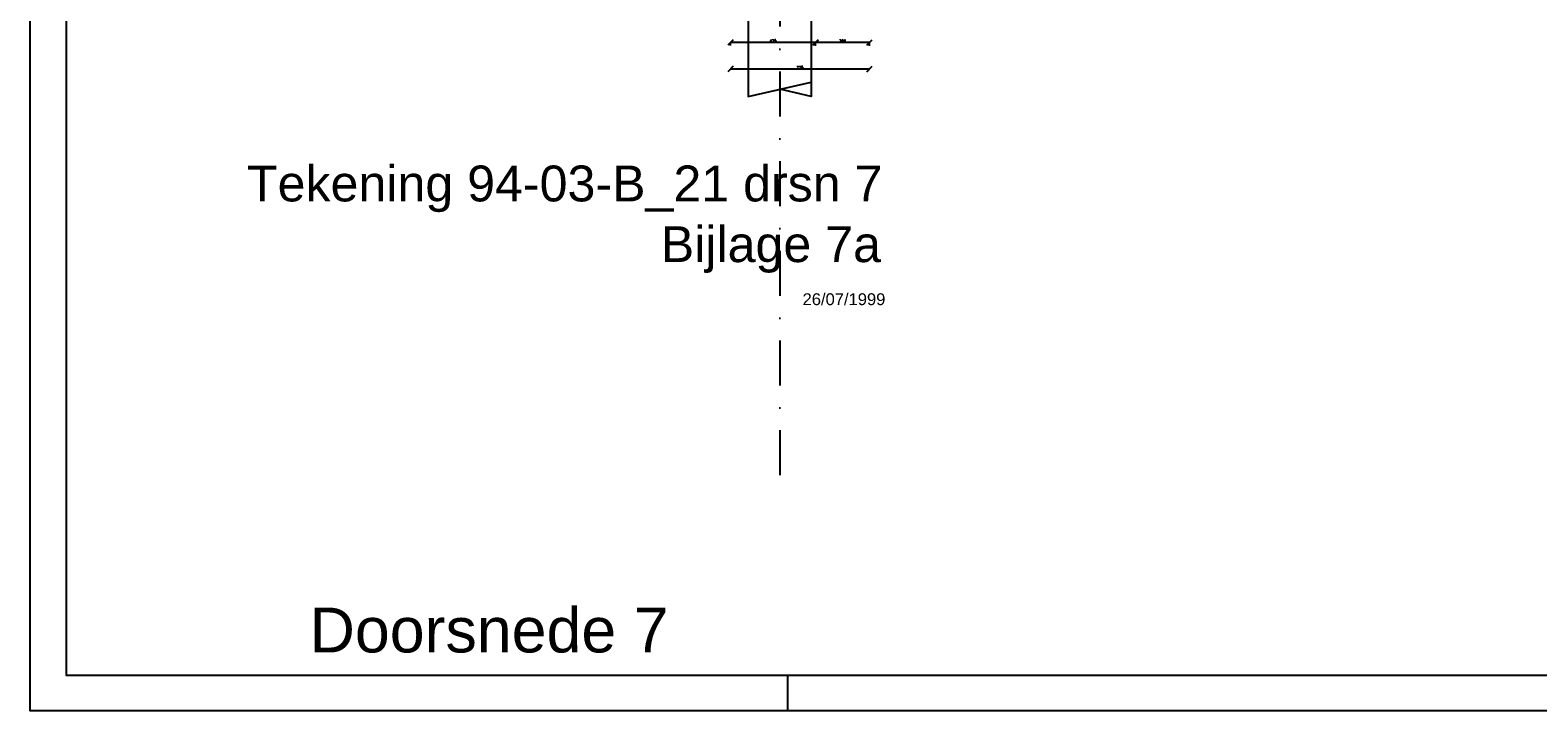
# Model space of a CAD drawing. Extents: x 0 to 317513, y 0 to 193913.
# Tile 50 of 69: x 261459 to 269859, y 87169 to 90965. Entities that reach past the tile are written whole.
import ezdxf

# ---------------------------------------------------------------- set-up
doc = ezdxf.new("R2010")
doc.units = 0
doc.header["$LTSCALE"] = 20
doc.header["$MEASUREMENT"] = 0
doc.header["$PDSIZE"] = -1
for name, pattern in [('DASHDOT', [25, 12.5, -6.25, 0, -6.25]), ('DASHED', [0.75, 0.5, -0.25]), ('DD1', [2.66667, 1.66667, -0.5, 0, -0.5])]:
    doc.linetypes.add(name, pattern=pattern)
doc.layers.get('0').update_dxf_attribs({"linetype": 'CONTINUOUS'})
doc.layers.get('DEFPOINTS').update_dxf_attribs({"linetype": 'CONTINUOUS'})
for name, color, linetype in [('A--L17--', 7, 'CONTINUOUS'), ('A--L17--_F123-', 7, 'CONTINUOUS'), ('A--M$1A-_F123-', 1, 'CONTINUOUS'), ('A--T$1A-_F123-_0_25MM', 2, 'CONTINUOUS'), ('A--T$2A-_F123-_0_50MM', 4, 'CONTINUOUS'), ('STRAMIEN', 8, 'DD1'), ('X--L$2A-_KADER', 7, 'CONTINUOUS'), ('X--L$4A-_STEMPEL', 7, 'CONTINUOUS'), ('X--LR---_CP', 7, 'CONTINUOUS')]:
    doc.layers.add(name, color=color, linetype=linetype)
doc.styles.add('EB1', font='ARIAL.TTF')
doc.styles.add('EB2', font='ARIAL.TTF')
doc.styles.add('MAATLIJN', font='ROMANS')
doc.dimstyles.new('ALFA25', dxfattribs={"dimscale": 0.3, "dimtxt": 50, "dimasz": 100, "dimexe": 0, "dimexo": 0, "dimgap": 2, "dimtad": 1, "dimdec": 0, "dimzin": 0, "dimdsep": 46, "dimtxsty": 'MAATLIJN', "dimblk1": 'OBLIQUE', "dimblk2": 'OBLIQUE', "dimsah": 1, "dimcen": 0, "dimclrd": 1, "dimclre": 1, "dimclrt": 2, "dimadec": 0, "dimazin": 0, "dimtfac": 0.75, "dimtdec": 4, "dimtix": 1, "dimtmove": 2, "dimatfit": 3, "dimldrblk": 'OBLIQUE', "dimfxl": 0, "dimtvp": 1.5, "dimtolj": 1, "dimtzin": 0, "dimarcsym": 0})

# ---------------------------------------------------------------- blocks, each defined once
blk = doc.blocks.new('KA_A1STA')
at = {"layer": 'X--L$4A-_STEMPEL', "color": 1}
blk.add_line((-1169, 620), (-1179, 620), dxfattribs=at)
blk.add_lwpolyline([(-1179, -10), (-1179, 831), (9, 831), (9, -10)], close=True, dxfattribs=at)
at = {"layer": 'X--L$4A-_STEMPEL', "color": 4}
blk.add_lwpolyline([(-1, 0), (-1, 821), (-1169, 821), (-1169, 25)], dxfattribs=at)
blk = doc.blocks.new('Q010075-')
at = {"layer": 'A--L17--_F123-', "color": 1, "linetype": 'DASHED'}
blk.add_lwpolyline([(-175, 0), (-175, 80), (175, 80), (175, 0)], dxfattribs=at)
at = {"layer": 'A--L17--_F123-', "color": 1, "linetype": 'Continuous'}
for points in [[(175, 0), (175, -500), (-175, -420)], [(-175, 0), (-175, -500), (0, -460)]]:
    blk.add_lwpolyline(points, dxfattribs=at)
at = {"layer": 'X--LR---_CP'}
for p in [(-175, 0), (-175, 0), (175, 0)]:
    blk.add_point(p, dxfattribs=at)
blk = doc.blocks.new('_OBLIQUE')
at = {"color": 0, "linetype": 'ByBlock'}
blk.add_line((-0.5, -0.5), (0.5, 0.5), dxfattribs=at)
blk = doc.blocks.new('*D276')
at = {"color": 1, "linetype": 'ByBlock'}
for p, q in [((200857.7, 90750.2), (200857.7, 90748.6)), ((200857.7, 90748.6), (201632.5, 90748.6)), ((201632.5, 90750.2), (201632.5, 90748.6))]:
    blk.add_line(p, q, dxfattribs=at)
at = {"layer": 'DEFPOINTS', "color": 0, "linetype": 'ByBlock'}
for p in [(200857.7, 90750.2), (201632.5, 90750.2), (201632.5, 90748.6)]:
    blk.add_point(p, dxfattribs=at)
at = {"color": 1, "linetype": 'ByBlock', "xscale": 30, "yscale": 30, "zscale": 30, "rotation": 180}
blk.add_blockref('_OBLIQUE', (200857.7, 90748.6), dxfattribs=at)
at = {"color": 1, "linetype": 'ByBlock', "xscale": 30, "yscale": 30, "zscale": 30}
blk.add_blockref('_OBLIQUE', (201632.5, 90748.6), dxfattribs=at)
at = {"color": 2, "linetype": 'ByBlock', "insert": (201245.1, 90756.7), "char_height": 15, "attachment_point": 5, "style": 'MAATLIJN'}
blk.add_mtext('\\A1;775', dxfattribs=at)
blk = doc.blocks.new('*D277')
at = {"color": 1, "linetype": 'ByBlock'}
for p, q in [((201332.5, 90877.8), (201332.5, 90896.7)), ((201632.5, 90896.7), (201332.5, 90896.7)), ((201632.5, 90877.8), (201632.5, 90896.7))]:
    blk.add_line(p, q, dxfattribs=at)
at = {"layer": 'DEFPOINTS', "color": 0, "linetype": 'ByBlock'}
for p in [(201332.5, 90896.7), (201332.5, 90877.8), (201632.5, 90877.8)]:
    blk.add_point(p, dxfattribs=at)
at = {"color": 1, "linetype": 'ByBlock', "xscale": 30, "yscale": 30, "zscale": 30, "rotation": 180}
blk.add_blockref('_OBLIQUE', (201332.5, 90896.7), dxfattribs=at)
at = {"color": 1, "linetype": 'ByBlock', "xscale": 30, "yscale": 30, "zscale": 30}
blk.add_blockref('_OBLIQUE', (201632.5, 90896.7), dxfattribs=at)
at = {"color": 2, "linetype": 'ByBlock', "insert": (201482.5, 90904.8), "char_height": 15, "attachment_point": 5, "style": 'MAATLIJN'}
blk.add_mtext('\\A1;300', dxfattribs=at)
blk = doc.blocks.new('*D278')
at = {"color": 1, "linetype": 'ByBlock'}
for p, q in [((200857.7, 90880.1), (200857.7, 90896.7)), ((201332.7, 90896.7), (200857.7, 90896.7)), ((201332.7, 90880.1), (201332.7, 90896.7))]:
    blk.add_line(p, q, dxfattribs=at)
at = {"layer": 'DEFPOINTS', "color": 0, "linetype": 'ByBlock'}
for p in [(200857.7, 90896.7), (200857.7, 90880.1), (201332.7, 90880.1)]:
    blk.add_point(p, dxfattribs=at)
at = {"color": 1, "linetype": 'ByBlock', "xscale": 30, "yscale": 30, "zscale": 30, "rotation": 180}
blk.add_blockref('_OBLIQUE', (200857.7, 90896.7), dxfattribs=at)
at = {"color": 1, "linetype": 'ByBlock', "xscale": 30, "yscale": 30, "zscale": 30}
blk.add_blockref('_OBLIQUE', (201332.7, 90896.7), dxfattribs=at)
at = {"color": 2, "linetype": 'ByBlock', "insert": (201095.2, 90904.8), "char_height": 15, "attachment_point": 5, "style": 'MAATLIJN'}
blk.add_mtext('\\A1;475', dxfattribs=at)

msp = doc.modelspace()

# ---------------------------------------------------------------- linework, layer by layer
at = {"layer": 'STRAMIEN', "linetype": 'DASHDOT'}
msp.add_line((265635.37, 98235.98), (265635.37, 88385.65), dxfattribs=at)

# ---------------------------------------------------------------- block references
at = {"layer": 'A--L17--', "extrusion": (0, 0, -1), "zscale": -1}
msp.add_blockref('Q010075-', (-265635.37, 91095.9), dxfattribs=at)
at = {"layer": 'X--L$2A-_KADER', "xscale": 20, "yscale": 20, "rotation": 90}
msp.add_blockref('KA_A1STA', (278079.09, 110749.4), dxfattribs=at)

# ---------------------------------------------------------------- texts
at = {"layer": 'A--T$1A-_F123-_0_25MM', "style": 'EB1'}
for s, height, p in [('Tekening 94-03-B_21 drsn 7', 200, (262666.99, 90010.24)), ('Bijlage 7a', 200, (264972.56, 89671.84)), ('26/07/1999', 66, (265762.57, 89431.79))]:
    msp.add_text(s, height=height, dxfattribs=at).set_placement(p)
at = {"layer": 'A--T$2A-_F123-_0_50MM', "style": 'EB2'}
msp.add_text('Doorsnede 7', height=250, dxfattribs=at).set_placement((263016.2, 87495.2))

# ---------------------------------------------------------------- dimensions: what is measured, and where the dimension line sits
at = {"layer": 'A--M$1A-_F123-'}
for base, p1, p2, picture, middle in [((265360.5, 90896.68), (265835.52, 90880.13), (265360.5, 90880.13), '*D278', (265598.01, 90904.78)), ((265835.37, 90896.68), (266135.37, 90877.78), (265835.37, 90877.78), '*D277', (265985.37, 90904.78)), ((266135.37, 90748.64), (265360.5, 90750.24), (266135.37, 90750.24), '*D276', (265747.94, 90756.74))]:
    dim = msp.add_linear_dim(base=base, p1=p1, p2=p2, dimstyle='ALFA25', dxfattribs=at)
    dim.commit()
    dim.dimension.update_dxf_attribs({"geometry": picture, "text_midpoint": middle, "insert": (64502.85, 0)})

doc.saveas('drawing.dxf')
